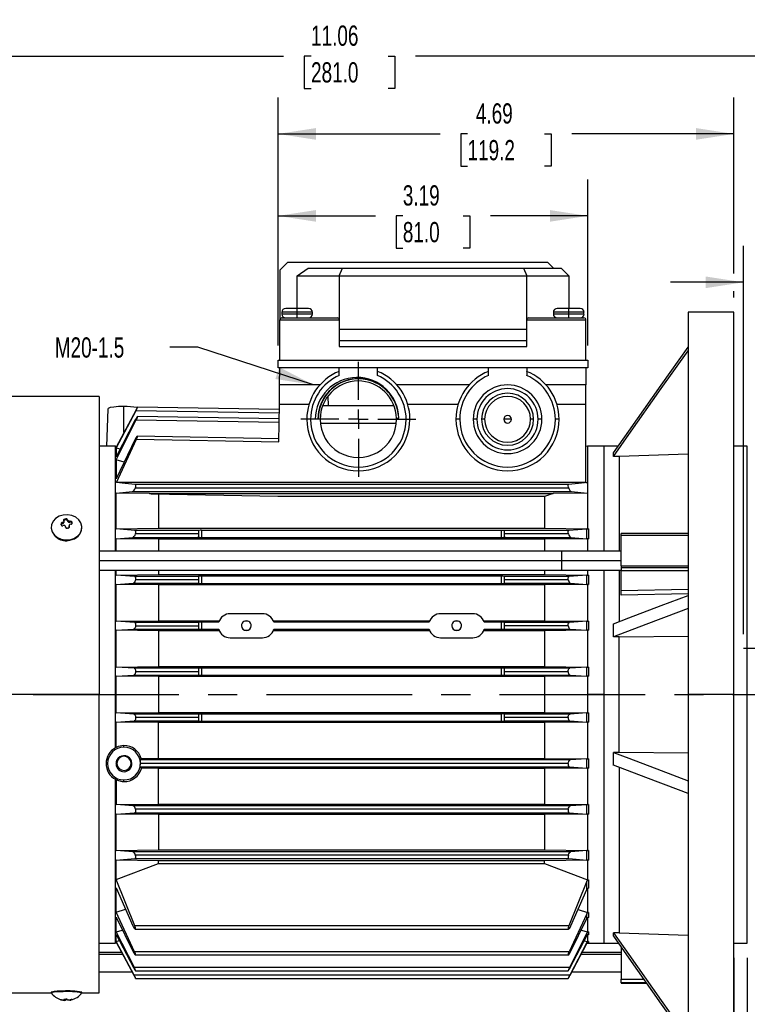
# Model space of a CAD drawing. Header units: inches. Extents: x 0 to 33, y 0 to 25.5.
# Tile 3 of 11: x 6.5 to 14, y 5.1 to 15.3. Entities that reach past the tile are written whole.
import ezdxf

# ---------------------------------------------------------------- set-up
doc = ezdxf.new("R2010")
doc.units = ezdxf.units.IN
doc.header["$LTSCALE"] = 3
doc.header["$MEASUREMENT"] = 0
doc.linetypes.add('CENTERX2', pattern=[0.8, 0.5, -0.1, 0.1, -0.1])
doc.linetypes.add('HIDDEN', pattern=[0.075, 0.05, -0.025])
doc.layers.add('CENTER', color=40, linetype='CENTERX2')
doc.layers.add('HIDDEN', color=102, linetype='HIDDEN')
doc.layers.add('DIMENSIONS', color=140, linetype='Continuous', lineweight=25)
doc.layers.add('TEXT', color=140, linetype='Continuous', lineweight=25)
doc.styles.add('SLDTEXTSTYLE0', font='TXT', dxfattribs={"width": 0.7})
doc.dimstyles.new('SLDDIMSTYLE0', dxfattribs={"dimtxt": 0.208333, "dimasz": 0.39, "dimexe": 0, "dimexo": 0.0625, "dimgap": 0.052083, "dimtad": 0, "dimtih": 1, "dimtoh": 1, "dimrnd": 1e-09, "dimzin": 12, "dimdsep": 46, "dimtxsty": 'SLDTEXTSTYLE0', "dimsah": 1, "dimcen": 0.09, "dimadec": 0, "dimazin": 3, "dimtfac": 1, "dimtmove": 0, "dimatfit": 0, "dimfxl": 0, "dimfrac": 2, "dimtolj": 1, "dimtzin": 12, "dimarcsym": 0})
doc.dimstyles.new('SLDDIMSTYLE1', dxfattribs={"dimtxt": 0.208333, "dimasz": 0.39, "dimexe": 0, "dimexo": 0.0625, "dimgap": 0.052083, "dimtad": 0, "dimtih": 1, "dimtoh": 1, "dimrnd": 1e-09, "dimzin": 12, "dimdsep": 46, "dimtxsty": 'SLDTEXTSTYLE0', "dimsah": 1, "dimcen": 0.09, "dimadec": 0, "dimazin": 3, "dimtfac": 1, "dimtofl": 0, "dimtmove": 0, "dimatfit": 3, "dimfxl": 0, "dimfrac": 2, "dimtolj": 1, "dimtzin": 12, "dimarcsym": 0})
doc.dimstyles.new('SLDDIMSTYLE2', dxfattribs={"dimtxt": 0.208333, "dimasz": 0.39, "dimexe": 0, "dimexo": 0.0625, "dimgap": 0.052083, "dimtad": 0, "dimtih": 1, "dimtoh": 1, "dimrnd": 1e-09, "dimdsep": 46, "dimtxsty": 'SLDTEXTSTYLE0', "dimsah": 1, "dimcen": 0.09, "dimadec": 0, "dimazin": 2, "dimtfac": 1, "dimtmove": 0, "dimatfit": 0, "dimfxl": 0, "dimfrac": 2, "dimtolj": 1, "dimtzin": 12, "dimarcsym": 0})
doc.dimstyles.new('SLDDIMSTYLE3', dxfattribs={"dimtxt": 0.18, "dimasz": 0.39, "dimexe": 0, "dimexo": 0.0625, "dimgap": 0, "dimtad": 0, "dimtih": 1, "dimtoh": 1, "dimdec": 0, "dimrnd": 1e-09, "dimzin": 0, "dimdsep": 46, "dimtxsty": 'Standard', "dimsah": 1, "dimcen": 0.09, "dimadec": 0, "dimazin": 0, "dimtfac": 0.39, "dimtdec": 0, "dimtofl": 0, "dimtmove": 0, "dimatfit": 3, "dimfxl": 0, "dimfrac": 2, "dimtolj": 1, "dimtzin": 0, "dimarcsym": 0})

# ---------------------------------------------------------------- blocks, each defined once
blk = doc.blocks.new('_D')
at = {"layer": 'DIMENSIONS'}
for p, q in [((13.938, 8.942), (13.938, 12.939)), ((15.316, 8.942), (15.316, 12.939)), ((13.938, 12.564), (13.188, 12.564)), ((14.317, 12.564), (14.247, 12.564)), ((14.247, 12.564), (14.247, 12.232)), ((14.936, 12.564), (15.006, 12.564)), ((15.006, 12.564), (15.006, 12.232)), ((15.316, 12.564), (16.066, 12.564)), ((14.247, 12.232), (14.317, 12.232)), ((15.006, 12.232), (14.936, 12.232))]:
    blk.add_line(p, q, dxfattribs=at)
for points in [[(13.938, 12.564), (13.548, 12.624), (13.548, 12.504)], [(15.316, 12.564), (15.706, 12.504), (15.706, 12.624)]]:
    blk.add_solid(points, dxfattribs=at)
at = {"layer": 'DIMENSIONS', "char_height": 0.2083, "attachment_point": 1, "style": 'SLDTEXTSTYLE0'}
for s, insert in [('1.38', (14.317, 12.879)), ('35.0', (14.317, 12.501))]:
    blk.add_mtext(s, dxfattribs=dict(at, insert=insert))
blk = doc.blocks.new('_D_2')
at = {"layer": 'DIMENSIONS'}
for p, q in [((13.839, 5.61), (13.839, 3.7)), ((13.977, 5.61), (13.977, 3.7)), ((13.839, 4.075), (13.089, 4.075)), ((13.977, 4.075), (14.722, 4.075)), ((15.004, 4.074), (14.934, 4.074)), ((14.934, 4.074), (14.934, 3.743)), ((15.45, 4.074), (15.52, 4.074)), ((15.52, 4.074), (15.52, 3.743)), ((14.934, 3.743), (15.004, 3.743)), ((15.52, 3.743), (15.45, 3.743))]:
    blk.add_line(p, q, dxfattribs=at)
for points in [[(13.839, 4.075), (13.449, 4.135), (13.449, 4.015)], [(13.977, 4.075), (14.367, 4.015), (14.367, 4.135)]]:
    blk.add_solid(points, dxfattribs=at)
at = {"layer": 'DIMENSIONS', "char_height": 0.2083, "attachment_point": 1, "style": 'SLDTEXTSTYLE0'}
for s, insert in [('0.14', (14.917, 4.389)), ('3.5', (15.004, 4.012))]:
    blk.add_mtext(s, dxfattribs=dict(at, insert=insert))
blk = doc.blocks.new('_D_4')
at = {"layer": 'DIMENSIONS'}
for p, q in [((13.839, 12.654), (13.839, 14.467)), ((15.414, 12.654), (15.414, 14.467)), ((13.839, 14.092), (13.089, 14.092)), ((14.317, 14.092), (14.247, 14.092)), ((14.247, 14.092), (14.247, 13.761)), ((14.936, 14.092), (15.006, 14.092)), ((15.006, 14.092), (15.006, 13.761)), ((15.414, 14.092), (16.164, 14.092)), ((14.247, 13.761), (14.317, 13.761)), ((15.006, 13.761), (14.936, 13.761)), ((13.839, 12.406), (13.839, 12.474)), ((15.414, 8.843), (15.414, 12.474))]:
    blk.add_line(p, q, dxfattribs=at)
for points in [[(13.839, 14.092), (13.449, 14.152), (13.449, 14.032)], [(15.414, 14.092), (15.804, 14.032), (15.804, 14.152)]]:
    blk.add_solid(points, dxfattribs=at)
at = {"layer": 'DIMENSIONS', "char_height": 0.2083, "attachment_point": 1, "style": 'SLDTEXTSTYLE0'}
for s, insert in [('1.57', (14.317, 14.407)), ('40.0', (14.317, 14.029))]:
    blk.add_mtext(s, dxfattribs=dict(at, insert=insert))
blk = doc.blocks.new('_D_5')
at = {"layer": 'DIMENSIONS'}
for p, q in [((9.146, 11.914), (9.146, 13.623)), ((12.335, 11.914), (12.335, 13.623)), ((9.146, 13.248), (10.149, 13.248)), ((10.431, 13.248), (10.361, 13.248)), ((10.361, 13.248), (10.361, 12.916)), ((11.051, 13.248), (11.121, 13.248)), ((11.121, 13.248), (11.121, 12.916)), ((12.335, 13.248), (11.333, 13.248)), ((10.361, 12.916), (10.431, 12.916)), ((11.121, 12.916), (11.051, 12.916))]:
    blk.add_line(p, q, dxfattribs=at)
for points in [[(9.146, 13.248), (9.536, 13.188), (9.536, 13.308)], [(12.335, 13.248), (11.945, 13.308), (11.945, 13.188)]]:
    blk.add_solid(points, dxfattribs=at)
at = {"layer": 'DIMENSIONS', "char_height": 0.2083, "attachment_point": 1, "style": 'SLDTEXTSTYLE0'}
for s, insert in [('3.19', (10.431, 13.563)), ('81.0', (10.431, 13.185))]:
    blk.add_mtext(s, dxfattribs=dict(at, insert=insert))
blk = doc.blocks.new('_D_6')
at = {"layer": 'DIMENSIONS'}
for p, q in [((9.146, 11.914), (9.146, 14.467)), ((13.839, 12.654), (13.839, 14.467)), ((9.146, 14.092), (10.814, 14.092)), ((11.097, 14.092), (11.027, 14.092)), ((11.027, 14.092), (11.027, 13.761)), ((11.889, 14.092), (11.959, 14.092)), ((11.959, 14.092), (11.959, 13.761)), ((13.839, 14.092), (12.172, 14.092)), ((11.027, 13.761), (11.097, 13.761)), ((11.959, 13.761), (11.889, 13.761)), ((13.839, 12.406), (13.839, 12.474))]:
    blk.add_line(p, q, dxfattribs=at)
for points in [[(9.146, 14.092), (9.536, 14.032), (9.536, 14.152)], [(13.839, 14.092), (13.449, 14.152), (13.449, 14.032)]]:
    blk.add_solid(points, dxfattribs=at)
at = {"layer": 'DIMENSIONS', "char_height": 0.2083, "attachment_point": 1, "style": 'SLDTEXTSTYLE0'}
for s, insert in [('4.69', (11.183, 14.407)), ('119.2', (11.097, 14.029))]:
    blk.add_mtext(s, dxfattribs=dict(at, insert=insert))
blk = doc.blocks.new('_D_7')
at = {"layer": 'DIMENSIONS'}
for p, q in [((4.351, 11.48), (4.351, 15.268)), ((15.414, 12.654), (15.414, 15.268)), ((4.351, 14.893), (9.204, 14.893)), ((9.486, 14.893), (9.416, 14.893)), ((9.416, 14.893), (9.416, 14.561)), ((10.279, 14.893), (10.349, 14.893)), ((10.349, 14.893), (10.349, 14.561)), ((15.414, 14.893), (10.561, 14.893)), ((9.416, 14.561), (9.486, 14.561)), ((10.349, 14.561), (10.279, 14.561)), ((15.414, 8.843), (15.414, 12.474)), ((4.351, 10.554), (4.351, 11.3))]:
    blk.add_line(p, q, dxfattribs=at)
for points in [[(4.351, 14.893), (4.741, 14.833), (4.741, 14.953)], [(15.414, 14.893), (15.024, 14.953), (15.024, 14.833)]]:
    blk.add_solid(points, dxfattribs=at)
at = {"layer": 'DIMENSIONS', "char_height": 0.2083, "attachment_point": 1, "style": 'SLDTEXTSTYLE0'}
for s, insert in [('11.06', (9.486, 15.208)), ('281.0', (9.486, 14.83))]:
    blk.add_mtext(s, dxfattribs=dict(at, insert=insert))
blk = doc.blocks.new('SW_CENTERMARKSYMBOL_0')
at = {"layer": 'CENTER', "color": 0}
for p, q in [((0, 0.2), (0, 0.592)), ((-0.2, 0), (-0.592, 0)), ((0, 0), (-0.1, 0)), ((0, 0), (0, 0.1)), ((0, 0), (0, -0.1)), ((0, 0), (0.1, 0)), ((0.2, 0), (0.592, 0)), ((0, -0.2), (0, -0.592))]:
    blk.add_line(p, q, dxfattribs=at)

msp = doc.modelspace()

# ---------------------------------------------------------------- linework, layer by layer
for p, q in [((9.166, 12.689), (9.245, 12.768)), ((9.166, 12.689), (9.166, 12.177)), ((11.922, 12.768), (9.245, 12.768)), ((9.343, 12.63), (9.455, 12.709)), ((9.455, 12.709), (9.809, 12.709)), ((9.776, 12.63), (9.809, 12.709)), ((9.809, 12.709), (11.673, 12.709)), ((11.673, 12.709), (11.706, 12.63)), ((11.673, 12.709), (12.06, 12.709)), ((11.981, 12.709), (11.922, 12.768)), ((12.139, 12.63), (12.06, 12.709)), ((9.343, 12.63), (9.776, 12.63)), ((9.343, 12.296), (9.343, 12.63)), ((9.776, 12.63), (9.776, 12.177)), ((9.776, 12.63), (11.706, 12.63)), ((11.706, 12.177), (11.706, 12.63)), ((11.706, 12.63), (12.139, 12.63)), ((12.139, 12.63), (12.139, 12.296)), ((9.343, 12.296), (9.225, 12.296)), ((9.343, 12.256), (9.343, 12.296)), ((9.461, 12.296), (9.343, 12.296)), ((12.139, 12.296), (12.02, 12.296)), ((12.139, 12.256), (12.139, 12.296)), ((12.257, 12.296), (12.139, 12.296)), ((9.166, 11.764), (9.166, 12.177)), ((9.166, 12.177), (9.776, 12.177)), ((9.186, 12.256), (9.186, 12.237)), ((9.343, 12.256), (9.186, 12.256)), ((9.343, 12.237), (9.186, 12.237)), ((9.186, 12.197), (9.757, 12.197)), ((9.343, 12.237), (9.343, 12.256)), ((9.501, 12.256), (9.343, 12.256)), ((9.343, 12.197), (9.343, 12.237)), ((9.501, 12.237), (9.343, 12.237)), ((9.501, 12.237), (9.501, 12.256)), ((9.776, 12.177), (9.776, 11.902)), ((11.706, 12.177), (12.316, 12.177)), ((11.706, 11.902), (11.706, 12.177)), ((11.725, 12.197), (12.296, 12.197)), ((11.981, 12.256), (11.981, 12.237)), ((12.139, 12.256), (11.981, 12.256)), ((12.139, 12.237), (11.981, 12.237)), ((12.139, 12.237), (12.139, 12.256)), ((12.296, 12.256), (12.139, 12.256)), ((12.139, 12.197), (12.139, 12.237)), ((12.296, 12.237), (12.139, 12.237)), ((12.296, 12.237), (12.296, 12.256)), ((12.316, 11.764), (12.316, 12.177)), ((13.839, 12.256), (13.367, 12.256)), ((13.367, 12.256), (13.367, 8.319)), ((13.839, 8.319), (13.839, 12.256)), ((11.706, 12.079), (9.776, 12.079)), ((11.706, 11.961), (9.776, 11.961)), ((9.776, 11.902), (11.706, 11.902)), ((9.146, 11.685), (9.146, 11.764)), ((9.146, 11.764), (12.335, 11.764)), ((12.335, 11.764), (12.335, 11.685)), ((9.776, 11.685), (9.146, 11.685)), ((9.163, 11.508), (9.166, 11.685)), ((10.17, 11.685), (9.776, 11.685)), ((9.776, 11.605), (9.776, 11.685)), ((11.312, 11.685), (10.17, 11.685)), ((10.17, 11.605), (10.17, 11.685)), ((11.706, 11.685), (11.312, 11.685)), ((11.312, 11.605), (11.312, 11.685)), ((12.335, 11.685), (11.706, 11.685)), ((11.706, 11.685), (11.706, 11.605)), ((12.316, 11.685), (12.316, 11.508)), ((9.16, 11.307), (9.163, 11.508)), ((9.577, 11.508), (9.163, 11.508)), ((11.113, 11.508), (10.369, 11.508)), ((12.316, 11.508), (11.905, 11.508)), ((12.316, 11.307), (12.316, 11.508)), ((7.304, 11.39), (4.895, 11.39)), ((7.304, 11.39), (7.304, 8.319)), ((9.66, 11.392), (9.662, 11.292)), ((7.393, 11.259), (7.379, 10.878)), ((7.56, 11.017), (7.56, 11.285)), ((9.159, 11.254), (7.701, 11.279)), ((9.153, 10.922), (9.16, 11.307)), ((9.464, 11.307), (9.16, 11.307)), ((10.341, 11.292), (9.606, 11.292)), ((11, 11.307), (10.482, 11.307)), ((12.316, 11.307), (12.018, 11.307)), ((12.316, 10.503), (12.316, 11.307)), ((7.481, 10.857), (7.685, 11.245)), ((7.681, 11.245), (7.481, 10.867)), ((7.685, 11.245), (9.158, 11.22)), ((9.157, 11.157), (7.7, 11.183)), ((9.481, 11.154), (9.442, 11.154)), ((9.58, 11.154), (9.53, 11.154)), ((10.39, 11.164), (10.367, 11.163)), ((10.367, 11.163), (10.367, 11.154)), ((10.465, 11.154), (10.505, 11.154)), ((11.017, 11.154), (10.977, 11.154)), ((11.194, 11.154), (11.154, 11.154)), ((11.272, 11.154), (11.241, 11.154)), ((11.509, 11.154), (11.469, 11.154)), ((11.548, 11.154), (11.509, 11.154)), ((11.777, 11.154), (11.745, 11.154)), ((11.863, 11.154), (11.824, 11.154)), ((12.04, 11.154), (12.001, 11.154)), ((7.677, 11.149), (7.481, 10.768)), ((7.481, 10.736), (7.687, 11.149)), ((7.687, 11.149), (9.156, 11.123)), ((9.585, 11.115), (10.364, 11.115)), ((9.153, 10.954), (7.697, 10.979)), ((7.473, 10.878), (7.304, 10.878)), ((7.473, 9.796), (7.473, 10.878)), ((7.481, 10.876), (7.473, 10.862)), ((7.676, 10.949), (7.481, 10.542)), ((7.485, 10.875), (7.481, 10.876)), ((7.481, 10.876), (7.481, 10.867)), ((7.481, 10.857), (7.481, 10.768)), ((7.521, 10.846), (7.481, 10.857)), ((7.483, 10.503), (7.69, 10.948)), ((7.69, 10.948), (9.153, 10.922)), ((12.331, 10.878), (12.316, 10.874)), ((12.501, 10.878), (12.331, 10.878)), ((12.331, 10.878), (12.331, 10.503)), ((12.649, 10.878), (12.501, 10.878)), ((12.501, 10.878), (12.501, 9.796)), ((13.977, 10.878), (13.839, 10.878)), ((13.977, 8.319), (13.977, 10.878)), ((12.658, 10.772), (12.599, 10.772)), ((13.367, 10.796), (12.658, 10.772)), ((12.658, 10.772), (12.658, 9.796)), ((7.481, 10.736), (7.481, 10.542)), ((7.562, 10.713), (7.481, 10.736)), ((12.316, 10.503), (7.483, 10.503)), ((12.139, 10.445), (7.675, 10.445)), ((12.137, 10.481), (7.676, 10.481)), ((12.316, 10.503), (12.331, 10.503)), ((12.331, 10.501), (12.331, 10.503)), ((12.331, 10.503), (12.331, 10.503)), ((12.331, 10.503), (12.331, 10.503)), ((12.331, 10.503), (12.331, 10.501)), ((12.331, 10.501), (12.331, 10.393)), ((7.481, 10.393), (7.648, 10.41)), ((7.481, 10.025), (7.481, 10.393)), ((7.824, 10.388), (7.481, 10.393)), ((7.648, 10.41), (12.165, 10.41)), ((7.824, 10.388), (11.98, 10.388)), ((7.843, 10.382), (7.824, 10.388)), ((9.143, 10.359), (7.843, 10.382)), ((7.914, 10.381), (7.914, 10.031)), ((11.891, 10.359), (9.143, 10.359)), ((11.98, 10.388), (11.891, 10.359)), ((11.891, 10.359), (11.891, 10.031)), ((12.331, 10.393), (11.98, 10.388)), ((12.165, 10.41), (12.331, 10.393)), ((12.331, 10.393), (12.331, 10.025)), ((6.812, 10.041), (6.812, 10.036)), ((6.923, 10.078), (6.923, 10.09)), ((6.93, 10.079), (6.923, 10.078)), ((6.93, 10.092), (6.93, 10.079)), ((6.943, 10.092), (6.943, 10.105)), ((6.953, 10.127), (6.96, 10.128)), ((6.953, 10.117), (6.953, 10.127)), ((6.96, 10.118), (6.953, 10.117)), ((6.96, 10.118), (6.96, 10.128)), ((6.979, 10.108), (6.979, 10.12)), ((6.981, 10.102), (6.979, 10.108)), ((6.981, 10.115), (6.981, 10.102)), ((6.996, 10.06), (6.996, 10.047)), ((6.996, 10.044), (6.996, 10.057)), ((6.997, 10.041), (6.996, 10.044)), ((6.998, 10.044), (6.998, 10.05)), ((7, 10.092), (7, 10.105)), ((7.007, 10.093), (7, 10.092)), ((7.007, 10.093), (7.007, 10.105)), ((7.026, 10.083), (7.026, 10.094)), ((7.028, 10.082), (7.028, 10.087)), ((7.127, 10.036), (7.127, 10.041)), ((6.986, 10.033), (6.978, 10.031)), ((7.481, 10.025), (7.914, 10.031)), ((7.673, 10.008), (7.481, 10.025)), ((7.481, 9.924), (7.652, 9.937)), ((7.652, 9.937), (8.338, 9.937)), ((8.328, 10.008), (7.673, 10.008)), ((8.328, 9.973), (7.677, 9.973)), ((7.914, 10.031), (11.891, 10.031)), ((8.328, 10.009), (8.328, 10.008)), ((8.328, 10.008), (8.328, 9.973)), ((8.328, 9.973), (8.328, 9.946)), ((8.359, 10.01), (8.359, 9.937)), ((11.446, 10.01), (8.359, 10.01)), ((8.359, 9.937), (11.446, 9.937)), ((11.446, 9.937), (11.446, 10.01)), ((11.467, 9.937), (12.162, 9.937)), ((11.477, 10.008), (11.477, 10.009)), ((11.477, 9.973), (11.477, 10.008)), ((12.14, 10.008), (11.477, 10.008)), ((12.136, 9.973), (11.477, 9.973)), ((11.477, 9.946), (11.477, 9.973)), ((11.891, 10.031), (12.331, 10.025)), ((12.326, 10.024), (12.14, 10.008)), ((12.162, 9.937), (12.326, 9.924)), ((12.326, 9.924), (12.326, 10.024)), ((12.331, 10.025), (12.343, 10.025)), ((12.343, 10.025), (12.343, 9.924)), ((13.367, 9.979), (12.678, 9.979)), ((12.678, 9.961), (12.678, 9.979)), ((12.678, 9.644), (12.678, 9.961)), ((12.678, 9.961), (13.367, 9.961)), ((7.003, 9.913), (7.003, 9.909)), ((7.481, 9.796), (7.481, 9.924)), ((7.914, 9.919), (7.481, 9.924)), ((11.891, 9.919), (7.914, 9.919)), ((7.914, 9.919), (7.914, 9.796)), ((12.331, 9.924), (11.891, 9.919)), ((11.891, 9.919), (11.891, 9.796)), ((12.331, 9.924), (12.331, 9.796)), ((12.343, 9.924), (12.331, 9.924)), ((12.068, 9.796), (7.304, 9.796)), ((12.678, 9.796), (12.068, 9.796)), ((12.068, 9.697), (12.068, 9.796)), ((12.068, 9.697), (7.304, 9.697)), ((12.068, 9.599), (12.068, 9.697)), ((12.678, 9.697), (12.068, 9.697)), ((12.678, 9.644), (12.678, 9.627)), ((12.678, 9.644), (13.367, 9.644)), ((7.304, 9.599), (12.068, 9.599)), ((7.473, 8.319), (7.473, 9.599)), ((7.481, 9.55), (7.481, 9.599)), ((7.481, 9.55), (7.914, 9.555)), ((7.67, 9.536), (7.481, 9.55)), ((8.328, 9.536), (7.67, 9.536)), ((7.914, 9.599), (7.914, 9.555)), ((7.914, 9.555), (11.891, 9.555)), ((8.328, 9.536), (8.328, 9.5)), ((8.328, 9.536), (8.328, 9.536)), ((8.359, 9.537), (8.359, 9.464)), ((11.446, 9.537), (8.359, 9.537)), ((11.446, 9.464), (11.446, 9.537)), ((12.143, 9.536), (11.477, 9.536)), ((11.477, 9.5), (11.477, 9.536)), ((11.477, 9.536), (11.477, 9.536)), ((11.891, 9.599), (11.891, 9.555)), ((11.891, 9.555), (12.331, 9.55)), ((12.068, 9.599), (12.678, 9.599)), ((12.326, 9.549), (12.143, 9.536)), ((12.326, 9.453), (12.326, 9.549)), ((12.331, 9.599), (12.331, 9.55)), ((12.331, 9.55), (12.343, 9.55)), ((12.343, 9.55), (12.343, 9.453)), ((12.501, 9.599), (12.501, 8.319)), ((12.658, 9.599), (12.658, 9.071)), ((12.678, 9.627), (12.678, 9.595)), ((12.678, 9.627), (13.367, 9.627)), ((12.678, 9.39), (12.678, 9.595)), ((13.367, 9.595), (12.678, 9.595)), ((7.481, 9.452), (7.655, 9.465)), ((7.481, 9.076), (7.481, 9.452)), ((7.914, 9.448), (7.481, 9.452)), ((7.655, 9.465), (8.333, 9.465)), ((8.328, 9.5), (7.679, 9.5)), ((11.891, 9.448), (7.914, 9.448)), ((7.914, 9.448), (7.914, 9.08)), ((8.328, 9.5), (8.328, 9.47)), ((8.359, 9.464), (11.446, 9.464)), ((11.472, 9.465), (12.158, 9.465)), ((12.134, 9.5), (11.477, 9.5)), ((11.477, 9.47), (11.477, 9.5)), ((12.331, 9.453), (11.891, 9.448)), ((11.891, 9.448), (11.891, 9.08)), ((12.158, 9.465), (12.326, 9.453)), ((12.343, 9.453), (12.331, 9.453)), ((12.331, 9.453), (12.331, 9.076)), ((12.678, 9.39), (13.367, 9.404)), ((12.678, 9.342), (12.678, 9.39)), ((13.367, 9.356), (12.678, 9.342)), ((8.985, 9.152), (8.654, 9.152)), ((11.15, 9.152), (10.82, 9.152)), ((7.481, 9.076), (7.914, 9.08)), ((7.667, 9.063), (7.481, 9.076)), ((8.328, 9.063), (7.667, 9.063)), ((7.68, 9.028), (8.328, 9.028)), ((7.914, 9.08), (8.542, 9.08)), ((8.328, 9.064), (8.328, 9.063)), ((8.328, 9.063), (8.328, 9.028)), ((8.328, 9.028), (8.328, 8.995)), ((8.359, 9.065), (8.359, 8.992)), ((8.536, 9.065), (8.359, 9.065)), ((8.836, 9.074), (8.803, 9.074)), ((9.097, 9.08), (10.707, 9.08)), ((10.701, 9.065), (9.103, 9.065)), ((11.002, 9.074), (10.968, 9.074)), ((11.263, 9.08), (11.891, 9.08)), ((11.446, 9.065), (11.269, 9.065)), ((11.446, 8.992), (11.446, 9.065)), ((11.477, 9.063), (11.477, 9.064)), ((12.146, 9.063), (11.477, 9.063)), ((11.477, 9.028), (11.477, 9.063)), ((12.133, 9.028), (11.477, 9.028)), ((11.477, 8.995), (11.477, 9.028)), ((11.891, 9.08), (12.331, 9.076)), ((12.326, 9.076), (12.146, 9.063)), ((12.326, 8.981), (12.326, 9.076)), ((12.331, 9.076), (12.343, 9.076)), ((12.343, 9.076), (12.343, 8.981)), ((7.481, 8.981), (7.658, 8.992)), ((7.481, 8.603), (7.481, 8.981)), ((7.914, 8.976), (7.481, 8.981)), ((7.658, 8.992), (8.33, 8.992)), ((8.542, 8.976), (7.914, 8.976)), ((7.914, 8.976), (7.914, 8.607)), ((8.359, 8.992), (8.536, 8.992)), ((8.803, 8.982), (8.836, 8.982)), ((10.707, 8.976), (9.098, 8.976)), ((9.104, 8.992), (10.701, 8.992)), ((10.968, 8.982), (11.002, 8.982)), ((11.891, 8.976), (11.263, 8.976)), ((11.269, 8.992), (11.446, 8.992)), ((11.475, 8.992), (12.155, 8.992)), ((12.331, 8.981), (11.891, 8.976)), ((11.891, 8.976), (11.891, 8.607)), ((12.155, 8.992), (12.326, 8.981)), ((12.343, 8.981), (12.331, 8.981)), ((12.331, 8.981), (12.331, 8.603)), ((8.654, 8.904), (8.985, 8.904)), ((10.82, 8.904), (11.15, 8.904)), ((12.658, 8.915), (12.599, 8.915)), ((12.658, 8.915), (13.367, 8.921)), ((12.658, 8.319), (12.658, 8.915)), ((14.056, 8.792), (13.977, 8.792)), ((7.481, 8.603), (7.914, 8.607)), ((7.664, 8.591), (7.481, 8.603)), ((7.481, 8.508), (7.661, 8.52)), ((7.661, 8.52), (8.328, 8.52)), ((8.328, 8.591), (7.664, 8.591)), ((8.328, 8.555), (7.68, 8.555)), ((7.914, 8.607), (11.891, 8.607)), ((8.328, 8.591), (8.328, 8.555)), ((8.328, 8.591), (8.328, 8.591)), ((8.328, 8.555), (8.328, 8.521)), ((8.328, 8.52), (8.328, 8.521)), ((8.359, 8.592), (8.359, 8.519)), ((11.446, 8.592), (8.359, 8.592)), ((8.359, 8.519), (11.446, 8.519)), ((11.446, 8.519), (11.446, 8.592)), ((11.477, 8.555), (11.477, 8.591)), ((12.149, 8.591), (11.477, 8.591)), ((11.477, 8.591), (11.477, 8.591)), ((12.133, 8.555), (11.477, 8.555)), ((11.477, 8.521), (11.477, 8.555)), ((11.477, 8.521), (11.477, 8.52)), ((11.477, 8.52), (12.152, 8.52)), ((11.891, 8.607), (12.331, 8.603)), ((12.326, 8.603), (12.149, 8.591)), ((12.152, 8.52), (12.326, 8.509)), ((12.326, 8.509), (12.326, 8.603)), ((12.331, 8.603), (12.343, 8.603)), ((12.343, 8.603), (12.343, 8.508)), ((7.481, 8.319), (7.481, 8.508)), ((7.914, 8.504), (7.481, 8.508)), ((11.891, 8.504), (7.914, 8.504)), ((7.914, 8.504), (7.914, 8.319)), ((12.331, 8.508), (11.891, 8.504)), ((11.891, 8.504), (11.891, 8.134)), ((12.343, 8.508), (12.331, 8.508)), ((12.331, 8.508), (12.331, 8.319)), ((7.304, 8.319), (4.895, 8.319)), ((7.304, 5.248), (7.304, 8.319)), ((7.304, 8.319), (7.473, 8.319)), ((7.473, 7.771), (7.473, 8.319)), ((7.481, 8.13), (7.481, 8.319)), ((7.481, 8.319), (7.914, 8.319)), ((7.914, 8.319), (7.914, 8.134)), ((12.331, 8.319), (12.331, 8.13)), ((12.501, 8.319), (12.331, 8.319)), ((12.501, 8.319), (12.501, 5.76)), ((12.501, 8.319), (12.658, 8.319)), ((12.658, 7.724), (12.658, 8.319)), ((13.839, 8.319), (13.367, 8.319)), ((13.367, 8.319), (13.367, 4.382)), ((13.839, 4.382), (13.839, 8.319)), ((13.839, 8.319), (13.977, 8.319)), ((13.977, 5.76), (13.977, 8.319)), ((7.481, 8.13), (7.914, 8.134)), ((7.661, 8.118), (7.481, 8.13)), ((8.328, 8.118), (7.661, 8.118)), ((7.914, 8.134), (11.891, 8.134)), ((8.328, 8.118), (8.328, 8.118)), ((8.328, 8.118), (8.328, 8.083)), ((8.359, 8.119), (8.359, 8.046)), ((11.446, 8.119), (8.359, 8.119)), ((11.446, 8.046), (11.446, 8.119)), ((12.152, 8.118), (11.477, 8.118)), ((11.477, 8.118), (11.477, 8.118)), ((11.477, 8.083), (11.477, 8.118)), ((11.891, 8.134), (12.331, 8.13)), ((12.326, 8.13), (12.152, 8.118)), ((12.326, 8.036), (12.326, 8.13)), ((12.331, 8.13), (12.343, 8.13)), ((12.343, 8.13), (12.343, 8.035)), ((7.481, 8.035), (7.664, 8.048)), ((7.481, 7.775), (7.481, 8.035)), ((7.914, 8.031), (7.481, 8.035)), ((7.664, 8.048), (8.328, 8.048)), ((8.328, 8.083), (7.68, 8.083)), ((11.891, 8.031), (7.914, 8.031)), ((7.914, 7.662), (7.914, 8.031)), ((8.328, 8.083), (8.328, 8.048)), ((8.328, 8.048), (8.328, 8.048)), ((8.359, 8.046), (11.446, 8.046)), ((12.133, 8.083), (11.477, 8.083)), ((11.477, 8.048), (11.477, 8.083)), ((11.477, 8.048), (12.149, 8.048)), ((11.477, 8.048), (11.477, 8.048)), ((12.331, 8.035), (11.891, 8.031)), ((11.891, 8.031), (11.891, 7.662)), ((12.149, 8.048), (12.326, 8.036)), ((12.343, 8.035), (12.331, 8.035)), ((12.331, 8.035), (12.331, 7.658)), ((7.481, 7.775), (7.473, 7.772)), ((7.56, 7.778), (7.56, 7.794)), ((12.658, 7.724), (12.599, 7.724)), ((13.367, 7.717), (12.658, 7.724)), ((7.478, 7.604), (7.487, 7.608)), ((7.487, 7.608), (7.487, 7.611)), ((7.633, 7.613), (7.642, 7.611)), ((7.633, 7.613), (7.633, 7.611)), ((12.155, 7.646), (7.728, 7.646)), ((12.133, 7.611), (7.73, 7.611)), ((7.739, 7.66), (7.914, 7.662)), ((7.914, 7.662), (11.891, 7.662)), ((11.891, 7.662), (12.331, 7.658)), ((12.326, 7.657), (12.155, 7.646)), ((12.326, 7.563), (12.326, 7.657)), ((12.331, 7.658), (12.343, 7.658)), ((12.343, 7.658), (12.343, 7.562)), ((7.728, 7.575), (12.146, 7.575)), ((7.914, 7.558), (7.74, 7.56)), ((11.891, 7.558), (7.914, 7.558)), ((7.914, 7.19), (7.914, 7.558)), ((12.331, 7.562), (11.891, 7.558)), ((11.891, 7.558), (11.891, 7.19)), ((12.146, 7.575), (12.326, 7.563)), ((12.343, 7.562), (12.331, 7.562)), ((12.331, 7.562), (12.331, 7.186)), ((12.658, 7.568), (12.658, 5.866)), ((7.473, 5.76), (7.473, 7.446)), ((7.481, 7.442), (7.473, 7.445)), ((7.481, 7.442), (7.481, 7.186)), ((7.56, 7.424), (7.56, 7.441)), ((7.481, 7.186), (7.914, 7.19)), ((7.655, 7.174), (7.481, 7.186)), ((7.481, 7.089), (7.67, 7.103)), ((12.158, 7.174), (7.655, 7.174)), ((7.67, 7.103), (12.143, 7.103)), ((12.134, 7.138), (7.679, 7.138)), ((7.914, 7.19), (11.891, 7.19)), ((11.891, 7.19), (12.331, 7.186)), ((12.143, 7.103), (12.326, 7.089)), ((12.326, 7.185), (12.158, 7.174)), ((12.326, 7.089), (12.326, 7.185)), ((12.331, 7.186), (12.343, 7.186)), ((12.343, 7.186), (12.343, 7.089)), ((7.481, 6.715), (7.481, 7.089)), ((7.914, 7.084), (7.481, 7.089)), ((11.891, 7.084), (7.914, 7.084)), ((7.914, 7.084), (7.914, 6.72)), ((12.331, 7.089), (11.891, 7.084)), ((11.891, 7.084), (11.891, 6.72)), ((12.343, 7.089), (12.331, 7.089)), ((12.331, 7.089), (12.331, 6.715)), ((7.481, 6.715), (7.914, 6.72)), ((7.652, 6.701), (7.481, 6.715)), ((12.162, 6.701), (7.652, 6.701)), ((7.914, 6.72), (11.891, 6.72)), ((11.891, 6.72), (12.331, 6.715)), ((12.326, 6.714), (12.162, 6.701)), ((12.326, 6.614), (12.326, 6.714)), ((12.331, 6.715), (12.343, 6.715)), ((12.343, 6.715), (12.343, 6.614)), ((7.481, 6.614), (7.673, 6.63)), ((7.481, 6.414), (7.481, 6.614)), ((7.914, 6.608), (7.481, 6.614)), ((7.673, 6.63), (12.14, 6.63)), ((12.136, 6.666), (7.677, 6.666)), ((11.891, 6.608), (7.914, 6.608)), ((7.914, 6.579), (7.914, 6.608)), ((12.331, 6.614), (11.891, 6.608)), ((11.891, 6.579), (11.891, 6.608)), ((12.14, 6.63), (12.326, 6.614)), ((12.331, 6.614), (12.331, 6.411)), ((12.343, 6.614), (12.331, 6.614)), ((7.481, 6.414), (7.914, 6.579)), ((7.914, 6.579), (11.891, 6.579)), ((11.891, 6.579), (12.331, 6.411)), ((7.673, 5.938), (7.481, 6.414)), ((12.326, 6.397), (12.14, 5.938)), ((12.326, 6.313), (12.326, 6.397)), ((12.331, 6.411), (12.343, 6.411)), ((12.343, 6.411), (12.343, 6.326)), ((7.481, 6.328), (7.652, 5.938)), ((7.481, 6.078), (7.481, 6.328)), ((12.162, 5.938), (12.326, 6.313)), ((12.331, 6.326), (12.331, 6.075)), ((7.481, 6.078), (7.577, 6.108)), ((12.235, 6.106), (12.331, 6.075)), ((7.67, 5.672), (7.481, 6.078)), ((7.481, 6.027), (7.655, 5.672)), ((7.481, 5.877), (7.481, 6.027)), ((12.326, 6.063), (12.143, 5.672)), ((12.158, 5.672), (12.326, 6.013)), ((12.326, 6.013), (12.326, 6.063)), ((12.331, 6.075), (12.343, 6.075)), ((12.331, 6.025), (12.331, 5.875)), ((12.343, 6.075), (12.343, 6.025)), ((7.481, 5.877), (7.545, 5.895)), ((12.14, 5.938), (7.673, 5.938)), ((7.677, 5.904), (12.136, 5.904)), ((12.267, 5.893), (12.331, 5.875)), ((7.667, 5.508), (7.481, 5.877)), ((7.481, 5.849), (7.658, 5.508)), ((7.481, 5.778), (7.481, 5.849)), ((7.481, 5.778), (7.513, 5.787)), ((12.326, 5.864), (12.146, 5.508)), ((12.155, 5.508), (12.326, 5.836)), ((12.299, 5.785), (12.331, 5.776)), ((12.326, 5.836), (12.326, 5.864)), ((12.331, 5.875), (12.343, 5.875)), ((12.331, 5.847), (12.331, 5.776)), ((12.343, 5.875), (12.343, 5.847)), ((12.658, 5.866), (12.599, 5.866)), ((12.658, 5.866), (13.367, 5.842)), ((7.304, 5.76), (7.473, 5.76)), ((7.473, 5.776), (7.481, 5.762)), ((7.664, 5.43), (7.481, 5.778)), ((7.481, 5.769), (7.661, 5.43)), ((7.481, 5.762), (7.481, 5.769)), ((7.481, 5.762), (7.484, 5.763)), ((12.326, 5.765), (12.149, 5.43)), ((12.152, 5.43), (12.326, 5.757)), ((12.326, 5.757), (12.326, 5.765)), ((12.329, 5.761), (12.331, 5.76)), ((12.331, 5.776), (12.343, 5.776)), ((12.331, 5.767), (12.331, 5.76)), ((12.331, 5.76), (12.501, 5.76)), ((12.343, 5.776), (12.343, 5.767)), ((12.501, 5.76), (12.649, 5.76)), ((12.678, 5.719), (12.678, 5.388)), ((13.839, 5.76), (13.977, 5.76)), ((7.538, 5.662), (7.304, 5.662)), ((7.304, 5.648), (7.545, 5.648)), ((12.143, 5.672), (7.67, 5.672)), ((7.679, 5.638), (12.134, 5.638)), ((12.268, 5.648), (12.678, 5.648)), ((12.678, 5.662), (12.275, 5.662)), ((12.146, 5.508), (7.667, 5.508)), ((7.304, 5.465), (7.642, 5.465)), ((12.149, 5.43), (7.664, 5.43)), ((7.68, 5.474), (12.133, 5.474)), ((7.68, 5.396), (12.133, 5.396)), ((12.171, 5.465), (12.678, 5.465)), ((12.678, 5.352), (12.678, 5.388)), ((12.678, 5.388), (12.911, 5.388)), ((12.678, 5.352), (12.678, 5.347)), ((12.936, 5.352), (12.678, 5.352)), ((12.678, 5.347), (12.94, 5.347)), ((4.895, 5.248), (6.812, 5.248)), ((6.812, 5.256), (6.812, 5.248)), ((6.935, 5.267), (6.935, 5.259)), ((6.941, 5.179), (6.941, 5.178)), ((6.942, 5.181), (6.942, 5.176)), ((6.943, 5.175), (6.943, 5.181)), ((6.953, 5.182), (6.96, 5.183)), ((6.958, 5.171), (6.958, 5.183)), ((6.959, 5.183), (6.959, 5.172)), ((6.986, 5.175), (6.978, 5.174)), ((6.996, 5.175), (6.996, 5.171)), ((7.008, 5.173), (7.008, 5.177)), ((7.016, 5.179), (7.016, 5.175)), ((7.127, 5.248), (7.127, 5.256)), ((7.127, 5.248), (7.304, 5.248))]:
    msp.add_line(p, q)
at = {"flags": 128}
for points in [[(12.599, 10.808), (12.758, 11.032), (13.092, 11.506), (13.367, 11.896)], [(12.599, 10.772), (12.758, 10.997), (13.092, 11.47), (13.367, 11.86)], [(7.56, 11.285), (7.505, 11.284), (7.456, 11.28), (7.419, 11.274), (7.397, 11.266), (7.395, 11.259)], [(7.69, 10.948), (7.694, 10.958), (7.698, 10.968), (7.699, 10.975), (7.699, 10.978), (7.697, 10.979)], [(7.676, 10.481), (7.574, 10.492), (7.483, 10.503)], [(7.676, 10.481), (7.679, 10.479), (7.68, 10.473), (7.68, 10.465), (7.678, 10.456), (7.675, 10.445)], [(12.139, 10.445), (12.135, 10.456), (12.133, 10.467), (12.133, 10.474), (12.134, 10.479), (12.137, 10.481)], [(12.331, 10.503), (12.24, 10.492), (12.137, 10.481)], [(12.139, 10.445), (12.144, 10.433), (12.151, 10.422), (12.158, 10.414), (12.164, 10.41), (12.165, 10.41)], [(6.935, 10.168), (6.893, 10.155), (6.857, 10.133), (6.831, 10.103), (6.815, 10.068), (6.812, 10.031), (6.822, 9.995), (6.844, 9.962), (6.875, 9.936), (6.915, 9.918), (6.959, 9.911), (7.003, 9.913)], [(7.003, 9.913), (7.045, 9.926), (7.081, 9.949), (7.108, 9.979), (7.123, 10.014), (7.126, 10.051), (7.117, 10.087), (7.095, 10.119), (7.063, 10.146), (7.024, 10.163), (6.98, 10.171), (6.935, 10.168)], [(6.93, 10.092), (6.935, 10.094), (6.939, 10.097), (6.942, 10.101), (6.943, 10.105), (6.942, 10.108)], [(6.941, 10.113), (6.94, 10.117), (6.942, 10.121), (6.945, 10.124), (6.95, 10.126), (6.953, 10.127)], [(6.996, 10.047), (6.996, 10.047), (6.996, 10.044)], [(7.677, 9.973), (7.673, 9.961), (7.667, 9.95), (7.66, 9.942), (7.653, 9.938), (7.652, 9.937)], [(7.673, 10.008), (7.677, 10.006), (7.68, 10), (7.68, 9.991), (7.679, 9.981), (7.677, 9.973)], [(8.338, 9.937), (8.332, 9.939), (8.328, 9.942), (8.328, 9.946)], [(11.477, 9.946), (11.476, 9.941), (11.473, 9.938), (11.467, 9.937)], [(12.136, 9.973), (12.133, 9.983), (12.133, 9.993), (12.134, 10.001), (12.136, 10.006), (12.14, 10.008)], [(12.136, 9.973), (12.141, 9.961), (12.146, 9.95), (12.153, 9.942), (12.16, 9.938), (12.162, 9.937)], [(7.67, 9.536), (7.675, 9.533), (7.679, 9.527), (7.68, 9.517), (7.68, 9.507), (7.679, 9.5)], [(12.134, 9.5), (12.133, 9.511), (12.133, 9.52), (12.135, 9.528), (12.138, 9.533), (12.143, 9.536)], [(7.679, 9.5), (7.675, 9.489), (7.671, 9.479), (7.665, 9.471), (7.658, 9.466), (7.655, 9.465)], [(8.333, 9.465), (8.329, 9.466), (8.328, 9.469), (8.328, 9.47)], [(11.477, 9.47), (11.476, 9.466), (11.473, 9.465), (11.472, 9.465)], [(12.134, 9.5), (12.138, 9.489), (12.142, 9.479), (12.148, 9.471), (12.155, 9.466), (12.158, 9.465)], [(12.599, 9.048), (12.758, 9.108), (13.092, 9.235), (13.367, 9.339)], [(13.367, 9.206), (13.268, 9.169), (12.933, 9.042), (12.599, 8.915)], [(7.68, 9.028), (7.678, 9.017), (7.674, 9.007), (7.669, 8.999), (7.662, 8.994), (7.658, 8.992)], [(7.667, 9.063), (7.673, 9.061), (7.678, 9.053), (7.68, 9.043), (7.68, 9.033), (7.68, 9.028)], [(12.133, 9.028), (12.133, 9.038), (12.134, 9.048), (12.136, 9.056), (12.14, 9.061), (12.146, 9.063)], [(12.133, 9.028), (12.136, 9.017), (12.139, 9.007), (12.145, 8.999), (12.151, 8.994), (12.155, 8.992)], [(8.33, 8.992), (8.328, 8.994), (8.328, 8.995)], [(11.477, 8.995), (11.476, 8.993), (11.475, 8.992)], [(7.68, 8.555), (7.679, 8.545), (7.676, 8.535), (7.672, 8.527), (7.666, 8.522), (7.661, 8.52)], [(7.664, 8.591), (7.671, 8.588), (7.676, 8.58), (7.679, 8.57), (7.68, 8.559), (7.68, 8.555)], [(12.133, 8.555), (12.133, 8.566), (12.135, 8.576), (12.139, 8.583), (12.143, 8.589), (12.149, 8.591)], [(12.133, 8.555), (12.134, 8.545), (12.137, 8.535), (12.141, 8.527), (12.147, 8.522), (12.152, 8.52)], [(7.661, 8.118), (7.668, 8.115), (7.674, 8.108), (7.678, 8.097), (7.68, 8.085), (7.68, 8.083)], [(12.133, 8.083), (12.134, 8.094), (12.137, 8.103), (12.141, 8.111), (12.147, 8.117), (12.152, 8.118)], [(7.68, 8.083), (7.68, 8.072), (7.678, 8.063), (7.675, 8.055), (7.67, 8.05), (7.664, 8.048)], [(12.133, 8.083), (12.133, 8.072), (12.135, 8.063), (12.139, 8.055), (12.143, 8.05), (12.149, 8.048)], [(7.56, 7.794), (7.5, 7.783), (7.481, 7.775)], [(12.599, 7.724), (12.758, 7.664), (13.092, 7.537), (13.367, 7.432)], [(7.728, 7.646), (7.737, 7.658), (7.739, 7.66)], [(12.133, 7.611), (12.136, 7.622), (12.139, 7.631), (12.145, 7.639), (12.151, 7.645), (12.155, 7.646)], [(12.133, 7.611), (12.133, 7.6), (12.134, 7.591), (12.136, 7.583), (12.14, 7.578), (12.146, 7.575)], [(7.74, 7.56), (7.73, 7.572), (7.728, 7.575)], [(13.367, 7.299), (13.268, 7.337), (12.933, 7.464), (12.599, 7.591)], [(7.481, 7.442), (7.541, 7.425), (7.56, 7.424)], [(7.679, 7.138), (7.68, 7.128), (7.68, 7.118), (7.678, 7.11), (7.675, 7.105), (7.67, 7.103)], [(12.134, 7.138), (12.133, 7.128), (12.133, 7.118), (12.135, 7.11), (12.138, 7.105), (12.143, 7.103)], [(12.134, 7.138), (12.138, 7.15), (12.142, 7.16), (12.148, 7.168), (12.155, 7.173), (12.158, 7.174)], [(12.136, 6.666), (12.141, 6.678), (12.146, 6.688), (12.153, 6.696), (12.16, 6.701), (12.162, 6.701)], [(7.677, 6.666), (7.68, 6.655), (7.68, 6.645), (7.68, 6.637), (7.677, 6.632), (7.673, 6.63)], [(12.136, 6.666), (12.133, 6.655), (12.133, 6.645), (12.134, 6.637), (12.136, 6.632), (12.14, 6.63)], [(7.652, 5.938), (7.658, 5.926), (7.665, 5.915), (7.672, 5.907), (7.677, 5.904), (7.68, 5.906), (7.68, 5.912), (7.679, 5.919), (7.677, 5.929), (7.673, 5.938)], [(12.14, 5.938), (12.136, 5.927), (12.133, 5.917), (12.133, 5.909), (12.134, 5.905), (12.136, 5.904), (12.141, 5.906), (12.146, 5.912), (12.153, 5.922), (12.16, 5.935), (12.162, 5.938)], [(12.599, 5.866), (12.758, 5.642), (13.092, 5.168), (13.367, 4.778)], [(12.599, 5.83), (12.758, 5.606), (13.092, 5.132), (13.367, 4.742)], [(7.655, 5.672), (7.662, 5.659), (7.669, 5.648), (7.675, 5.64), (7.679, 5.638), (7.68, 5.64), (7.68, 5.645), (7.678, 5.652), (7.675, 5.661), (7.67, 5.672)], [(12.143, 5.672), (12.138, 5.66), (12.134, 5.649), (12.133, 5.642), (12.133, 5.638), (12.135, 5.638), (12.139, 5.641), (12.144, 5.647), (12.15, 5.656), (12.157, 5.669), (12.158, 5.672)], [(7.658, 5.508), (7.665, 5.495), (7.672, 5.484), (7.677, 5.477), (7.68, 5.474), (7.68, 5.476), (7.679, 5.48), (7.677, 5.487), (7.673, 5.497), (7.667, 5.508)], [(12.146, 5.508), (12.14, 5.496), (12.135, 5.485), (12.133, 5.478), (12.133, 5.474), (12.134, 5.475), (12.137, 5.478), (12.141, 5.484), (12.147, 5.494), (12.154, 5.506), (12.155, 5.508)], [(7.661, 5.43), (7.668, 5.417), (7.674, 5.406), (7.678, 5.398), (7.68, 5.396), (7.68, 5.397), (7.678, 5.401), (7.675, 5.408), (7.671, 5.417), (7.664, 5.43)], [(12.149, 5.43), (12.143, 5.417), (12.137, 5.406), (12.134, 5.399), (12.133, 5.396), (12.133, 5.397), (12.136, 5.4), (12.14, 5.407), (12.145, 5.416), (12.151, 5.428), (12.152, 5.43)], [(6.911, 5.178), (6.911, 5.178), (6.912, 5.178), (6.915, 5.178), (6.919, 5.177), (6.923, 5.176)], [(6.928, 5.269), (6.927, 5.268), (6.923, 5.265)], [(6.93, 5.174), (6.935, 5.174), (6.939, 5.174), (6.942, 5.174), (6.943, 5.175), (6.942, 5.176)], [(6.941, 5.178), (6.94, 5.179), (6.942, 5.181), (6.945, 5.182), (6.95, 5.182), (6.953, 5.182)], [(7.008, 5.173), (7.003, 5.172), (6.999, 5.171), (6.997, 5.171), (6.996, 5.171), (6.996, 5.171)], [(7.028, 5.179), (7.028, 5.179), (7.027, 5.178), (7.024, 5.177), (7.02, 5.176), (7.016, 5.175)]]:
    msp.add_lwpolyline(points, dxfattribs=at)
for centre, radius, start, end in [((9.225, 12.256), 0.0394, 90, 180), ((9.461, 12.256), 0.0394, 0, 90), ((12.02, 12.256), 0.0394, 90, 180), ((12.257, 12.256), 0.0394, 0, 90), ((9.186, 12.177), 0.0197, 90, 180), ((9.225, 12.237), 0.0394, 180, 270), ((9.461, 12.237), 0.0394, 270, 0), ((9.757, 12.177), 0.0197, 0, 90), ((11.725, 12.177), 0.0197, 90, 180), ((12.02, 12.237), 0.0394, 180, 270), ((12.257, 12.237), 0.0394, 270, 0), ((12.296, 12.177), 0.0197, 0, 90), ((9.973, 11.154), 0.531, 111.7385, 180), ((9.973, 11.154), 0.492, 113.5782, 180), ((9.96, 11.154), 0.43, 1.3136, 179.9854), ((9.972, 11.156), 0.415, 5.7645, 180.3022), ((9.974, 11.157), 0.414, 5.1114, 180.4498), ((9.974, 11.156), 0.415, 10.0245, 180.3408), ((9.974, 11.157), 0.414, 7.8636, 180.4907), ((9.973, 11.154), 0.531, 0, 68.2615), ((9.973, 11.154), 0.492, 0, 66.4218), ((11.509, 11.154), 0.531, 111.7385, 180), ((11.509, 11.154), 0.492, 113.5686, 180.0096), ((11.509, 11.154), 0.531, 0, 68.2615), ((11.509, 11.154), 0.492, 359.9904, 66.4314), ((9.973, 11.155), 0.393, 1.1377, 180.1023), ((11.509, 11.154), 0.354, 0, 180), ((11.509, 11.154), 0.315, 0, 180), ((11.509, 11.154), 0.268, 0, 180), ((11.509, 11.154), 0.236, 0, 180), ((7.578, 10.655), 0.63, 79.0977, 91.6268), ((7.964, 11.106), 0.315, 146.505, 153.6248), ((7.544, 11.333), 0.166, 328.018, 340.9954), ((7.787, 11.101), 0.119, 136.8568, 156.4245), ((7.646, 11.183), 0.0541, 320.6097, 359.6626), ((9.973, 11.154), 0.531, 180, 0), ((9.973, 11.154), 0.492, 180, 0), ((9.973, 11.154), 0.394, 180, 0.0002), ((11.509, 11.154), 0.531, 180, 0), ((11.509, 11.154), 0.492, 180, 0), ((11.509, 11.154), 0.354, 180, 0), ((11.509, 11.154), 0.315, 180, 0), ((11.509, 11.154), 0.268, 180, 0), ((11.509, 11.154), 0.236, 180, 0), ((11.509, 11.154), 0.0394, 0, 180), ((11.509, 11.154), 0.0394, 180, 0), ((7.743, 10.923), 0.0722, 129.2965, 159.0042), ((10.574, 10.79), 2.025, 359.4956, 0.5044), ((7.613, 10.463), 0.0643, 303.482, 343.5811), ((6.926, 10.074), 0.0157, 103.2679, 187.7194), ((6.031, 9.833), 0.912, 14.7716, 15.1861), ((6.925, 10.063), 0.0152, 98.2898, 152.2712), ((6.926, 10.071), 0.0139, 199.5162, 293.8936), ((7.03, 9.749), 0.358, 106.132, 107.4188), ((6.929, 10.093), 0.0137, 275.5586, 356.3056), ((7.038, 9.717), 0.358, 106.132, 107.4188), ((6.944, 10.046), 0.0147, 15.7819, 108.5477), ((6.383, 9.936), 0.585, 17.0351, 17.5958), ((6.955, 10.101), 0.0154, 98.4778, 148.3357), ((5.693, 9.75), 1.3, 13.0232, 13.3526), ((6.975, 10.047), 0.016, 194.1269, 281.8224), ((6.965, 10.113), 0.016, 26.8584, 106.5514), ((6.964, 10.102), 0.016, 20.523, 103.8066), ((6.421, 9.943), 0.585, 17.0351, 17.5958), ((6.997, 10.123), 0.0182, 206.4432, 277.8864), ((6.996, 10.107), 0.016, 200.523, 283.8066), ((6.984, 10.047), 0.0145, 278.5659, 12.4215), ((7.008, 10.06), 0.0126, 91.3429, 193.59), ((5.731, 9.757), 1.3, 13.0232, 13.3526), ((7.024, 9.79), 0.316, 93.0962, 94.4937), ((7.009, 10.087), 0.018, 20.0035, 95.9458), ((7.011, 10.078), 0.016, 20.523, 103.8066), ((7.033, 9.758), 0.316, 93.0962, 94.4937), ((7.016, 10.085), 0.0116, 266.9989, 10.9153), ((6.146, 9.855), 0.912, 14.7716, 15.1861), ((6.963, 10.056), 0.153, 187.4329, 285.2957), ((6.99, 10.046), 0.137, 275.7194, 356.1448), ((8.353, 9.791), 0.22, 88.415, 96.647), ((8.358, 10.508), 0.571, 267.9877, 270.1463), ((11.454, 9.849), 0.161, 81.8666, 93.0714), ((11.447, 10.545), 0.608, 269.9193, 271.9467), ((12.341, 9.795), 0.23, 89.4943, 93.8275), ((12.341, 10.175), 0.252, 266.5209, 270.481), ((8.353, 9.282), 0.256, 88.7087, 95.7757), ((11.454, 9.346), 0.192, 83.041, 92.4746), ((12.341, 9.286), 0.264, 89.5083, 93.285), ((8.356, 9.94), 0.476, 267.2358, 270.4241), ((11.448, 9.988), 0.524, 269.7225, 272.6176), ((12.341, 9.726), 0.274, 266.8624, 270.5029), ((8.654, 9.028), 0.124, 90, 162.7359), ((8.985, 9.028), 0.124, 17.2641, 90), ((10.82, 9.028), 0.124, 90, 162.7359), ((11.15, 9.028), 0.124, 17.2641, 90), ((8.353, 8.806), 0.259, 88.6005, 95.5787), ((8.82, 9.028), 0.0502, 359.8692, 180.1308), ((8.82, 9.028), 0.0502, 180.124, 359.876), ((10.985, 9.028), 0.0502, 359.8692, 180.1308), ((10.985, 9.028), 0.0502, 180.124, 359.876), ((11.454, 8.873), 0.192, 83.2119, 92.609), ((12.341, 8.797), 0.279, 89.4892, 93.0543), ((-15.066, 8.981), 27.665, 359.8622, 0.1378), ((8.354, 9.397), 0.406, 266.5149, 270.6735), ((8.654, 9.028), 0.124, 196.9501, 270), ((8.985, 9.028), 0.124, 270, 343.0499), ((10.82, 9.028), 0.124, 196.9501, 270), ((11.15, 9.028), 0.124, 270, 343.0499), ((11.449, 9.441), 0.45, 269.53, 273.2816), ((12.341, 9.265), 0.284, 267.0161, 270.5186), ((8.352, 8.331), 0.261, 88.5508, 95.4804), ((8.351, 8.774), 0.255, 264.824, 271.8114), ((11.455, 8.4), 0.192, 83.2799, 92.6889), ((11.45, 8.9), 0.381, 269.3482, 274.0165), ((12.341, 8.316), 0.287, 89.4773, 92.951), ((12.341, 8.797), 0.288, 267.0701, 270.5254), ((8.355, 7.738), 0.381, 89.3482, 94.0165), ((11.454, 7.865), 0.255, 84.824, 91.8114), ((12.341, 7.842), 0.288, 89.4746, 92.9299), ((8.35, 8.238), 0.192, 263.2799, 272.6889), ((11.452, 8.307), 0.261, 268.5508, 275.4804), ((12.341, 8.322), 0.287, 267.049, 270.5227), ((7.56, 7.609), 0.184, 118.1443, 241.8557), ((7.56, 7.609), 0.169, 90.0431, 269.9569), ((7.561, 7.609), 0.185, 16.1831, 90.5129), ((7.56, 7.609), 0.169, 270.0431, 89.9569), ((-14.972, 7.657), 27.572, 359.8617, 0.1383), ((7.56, 7.608), 0.0818, 2.0351, 182.5043), ((7.56, 7.607), 0.0818, 182.2747, 2.2647), ((7.56, 7.611), 0.0728, 2.1292, 180), ((7.56, 7.611), 0.0728, 182.3908, 360), ((7.666, 7.624), 0.0655, 348.3136, 19.7624), ((7.108, 7.637), 0.622, 354.3268, 357.5973), ((12.341, 7.373), 0.284, 89.4814, 92.9839), ((7.562, 7.608), 0.185, 269.4372, 344.7372), ((12.341, 7.842), 0.279, 266.9457, 270.5108), ((7.633, 7.133), 0.0465, 6.8692, 61.8228), ((12.341, 6.912), 0.274, 89.4971, 93.1376), ((12.341, 7.352), 0.264, 266.715, 270.4917), ((7.625, 6.655), 0.0535, 11.7513, 60.0435), ((12.341, 6.463), 0.252, 89.519, 93.4791), ((12.341, 6.844), 0.23, 266.1725, 270.5057), ((12.345, 6.391), 0.02, 95.364, 164.0453), ((12.345, 6.306), 0.0197, 93.4478, 160.2467), ((12.344, 6.056), 0.0197, 92.3308, 157.5134), ((12.344, 6.005), 0.0197, 91.4195, 155.3129), ((12.344, 5.855), 0.0197, 90.873, 154.0169), ((12.343, 5.827), 0.0197, 90.3896, 152.8907), ((10.667, 5.848), 1.932, 359.4711, 0.5289), ((12.343, 5.756), 0.0197, 90.1556, 152.3537), ((12.343, 5.747), 0.0197, 90.0024, 152.0052), ((6.904, 4.906), 0.361, 85.1022, 104.8336), ((6.903, 4.937), 0.323, 84.204, 106.2811), ((6.969, 5.366), 0.197, 216.9749, 253.0706), ((6.915, 5.187), 0.0102, 247.5101, 257.5747), ((10.096, 19.714), 14.881, 257.6491, 257.7231), ((6.962, 5.358), 0.186, 257.801, 260.214), ((6.971, 5.355), 0.186, 257.801, 260.214), ((6.989, 4.509), 0.759, 79.5371, 94.0548), ((6.99, 4.555), 0.706, 78.8209, 94.42), ((6.951, 5.224), 0.0533, 257.295, 277.6172), ((6.97, 5.199), 0.036, 216.2561, 220.6203), ((6.951, 5.184), 0.0143, 298.2152, 306.2877), ((6.974, 5.13), 0.0451, 85.2456, 109.5042), ((6.965, 5.157), 0.0262, 56.1825, 99.1898), ((7.008, 5.2), 0.036, 216.2561, 220.6203), ((6.991, 5.203), 0.0283, 248.0494, 286.8628), ((6.962, 5.361), 0.189, 281.4991, 283.8823), ((6.969, 5.366), 0.197, 279.7829, 283.4393), ((7.023, 5.131), 0.0483, 86.077, 108.6728), ((6.97, 5.358), 0.189, 281.4991, 283.8823), ((6.969, 5.366), 0.197, 283.4393, 323.0251), ((7.03, 5.189), 0.0102, 247.5101, 257.5747)]:
    msp.add_arc(centre, radius, start, end)
at = {"layer": 'CENTER'}
msp.add_line((4.226, 8.319), (15.577, 8.319), dxfattribs=at)
at = {"layer": 'HIDDEN'}
msp.add_line((13.977, 8.792), (13.938, 8.792), dxfattribs=at)

# ---------------------------------------------------------------- block references
at = {"layer": 'CENTER'}
msp.add_blockref('SW_CENTERMARKSYMBOL_0', (9.973, 11.154), dxfattribs=at)

# ---------------------------------------------------------------- texts
at = {"layer": 'TEXT', "linetype": 'CENTERX2', "lineweight": 18, "insert": (6.848, 11.997), "char_height": 0.2083, "attachment_point": 1, "style": 'SLDTEXTSTYLE0'}
msp.add_mtext('M20-1.5', dxfattribs=at)

# ---------------------------------------------------------------- dimensions: what is measured, and where the dimension line sits
at = {"layer": 'DIMENSIONS'}
dim = msp.add_linear_dim(base=(4.351, 14.893), p1=(15.414, 8.693), p2=(4.351, 10.404), angle=0, dimstyle='SLDDIMSTYLE1', dxfattribs=at)
dim.commit()
dim.dimension.update_dxf_attribs({"geometry": '_D_7', "text_midpoint": (9.883, 14.893), "dimtype": 160})
for base, p1, p2, dimstyle, picture, middle in [((13.839, 14.092), (9.146, 11.764), (13.839, 12.256), 'SLDDIMSTYLE1', '_D_6', (11.493, 14.092)), ((15.4142, 14.0924), (13.8394, 12.2562), (15.4142, 8.6932), 'SLDDIMSTYLE0', '_D_4', (14.6268, 14.0924)), ((12.335, 13.248), (9.146, 11.764), (12.335, 11.764), 'SLDDIMSTYLE1', '_D_5', (10.741, 13.248)), ((15.316, 12.564), (13.938, 8.792), (15.316, 8.792), 'SLDDIMSTYLE0', '_D', (14.627, 12.564)), ((13.977, 4.075), (13.839, 5.76), (13.977, 5.76), 'SLDDIMSTYLE2', '_D_2', (15.227, 4.075))]:
    dim = msp.add_linear_dim(base=base, p1=p1, p2=p2, dimstyle=dimstyle, dxfattribs=at)
    dim.commit()
    dim.dimension.update_dxf_attribs({"geometry": picture, "text_midpoint": middle, "dimtype": 160})

# ---------------------------------------------------------------- leaders
at = {"layer": 'TEXT', "linetype": 'CENTERX2', "lineweight": 18}
msp.add_leader([(9.51, 11.508), (8.321, 11.897), (8.032, 11.897)], dimstyle='SLDDIMSTYLE3', dxfattribs=at)

doc.saveas('drawing.dxf')
